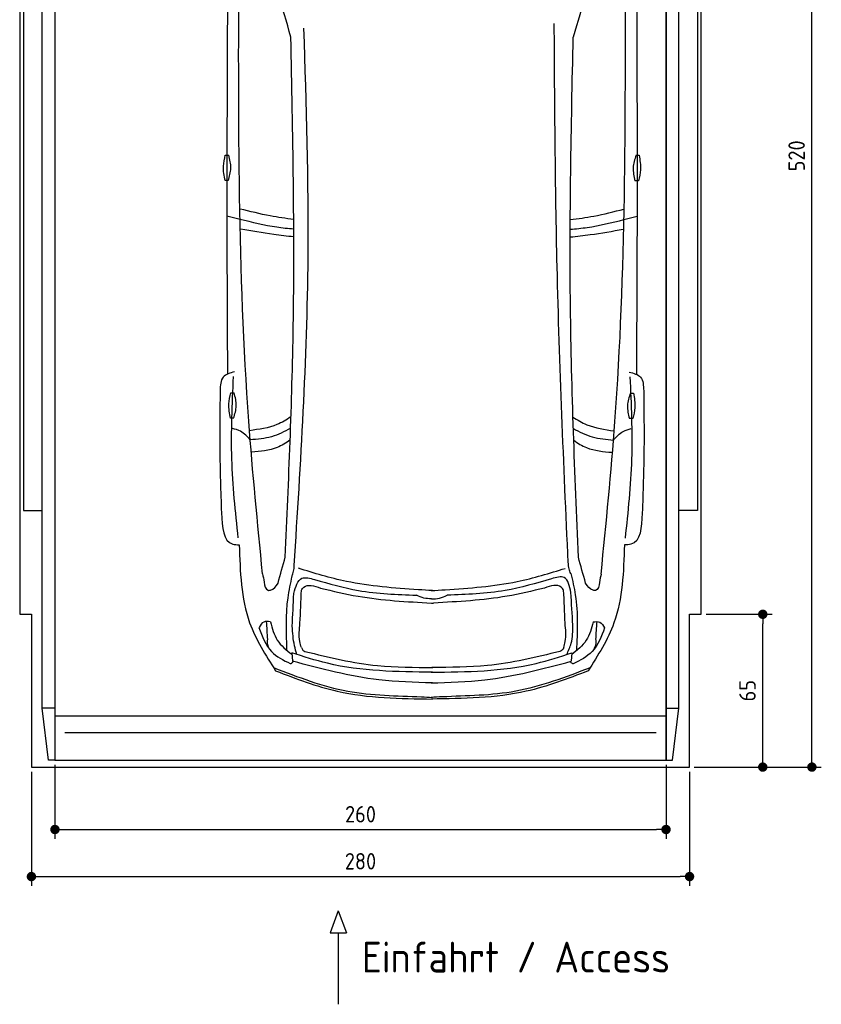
# Model space of a CAD drawing. Header units: millimetres. Extents: x -20 to 3411, y -1009 to 5673.
# Tile 1 of 2: x 0 to 3411, y -1009 to 3179. Entities that reach past the tile are written whole.
import ezdxf

# ---------------------------------------------------------------- set-up
doc = ezdxf.new("R2010")
doc.units = ezdxf.units.MM
for name, color, linetype in [('4', 3, 'Continuous'), ('5', 3, 'Continuous'), ('Car', 10, 'Continuous')]:
    doc.layers.add(name, color=color, linetype=linetype)
doc.styles.get("Standard").update_dxf_attribs({"font": 'ISOCP.SHX'})
doc.dimstyles.new('GEN-ISO', dxfattribs={"dimscale": 20, "dimtxt": 3.5, "dimasz": 2, "dimexe": 2, "dimexo": 1, "dimgap": 1.5, "dimtad": 1, "dimdec": 1, "dimdsep": 46, "dimtxsty": 'Standard', "dimblk": 'PUNKT', "dimcen": 2, "dimclrd": 256, "dimclre": 256, "dimclrt": 2, "dimadec": 0, "dimazin": 0, "dimtp": 0.1, "dimtm": 0.1, "dimtfac": 0.71, "dimtdec": 1, "dimtmove": 2, "dimatfit": 3, "dimldrblk": 'PUNKT', "dimfxl": 0, "dimtolj": 1, "dimarcsym": 0})

# ---------------------------------------------------------------- blocks, each defined once
blk = doc.blocks.new('PUNKT')
at = {"layer": '4', "color": 0, "linetype": 'ByBlock'}
blk.add_line((-0.5, 0), (-1, 0), dxfattribs=at)
at = {"layer": '4', "color": 0, "linetype": 'ByBlock', "const_width": 0.5}
blk.add_lwpolyline([(-0.25, 0, 1), (0.25, 0, 1)], format="xyb", close=True, dxfattribs=at)
blk = doc.blocks.new('*D4')
at = {"layer": '5', "lineweight": -2}
for p, q in [((50, -20), (50, -505.7)), ((2850, -20), (2850, -505.7)), ((90, -465.7), (2810, -465.7))]:
    blk.add_line(p, q, dxfattribs=at)
at = {"layer": 'DEFPOINTS', "color": 0}
for p in [(50, 0), (2850, 0), (2850, -465.7)]:
    blk.add_point(p, dxfattribs=at)
at = {"layer": '5', "lineweight": -2, "xscale": 40, "yscale": 40, "zscale": 40, "rotation": 180}
blk.add_blockref('PUNKT', (50, -465.7), dxfattribs=at)
at = {"layer": '5', "lineweight": -2, "xscale": 40, "yscale": 40, "zscale": 40}
blk.add_blockref('PUNKT', (2850, -465.7), dxfattribs=at)
at = {"layer": '5', "color": 2, "insert": (1450, -400.7), "char_height": 70, "attachment_point": 5}
blk.add_mtext('280', dxfattribs=at)
blk = doc.blocks.new('*D5')
at = {"layer": '5', "lineweight": -2}
for p, q in [((150, 10), (150, -305.5)), ((2750, 10), (2750, -305.5)), ((190, -265.5), (2710, -265.5))]:
    blk.add_line(p, q, dxfattribs=at)
at = {"layer": 'DEFPOINTS', "color": 0}
for p in [(150, 30), (2750, 30), (2750, -265.5)]:
    blk.add_point(p, dxfattribs=at)
at = {"layer": '5', "lineweight": -2, "xscale": 40, "yscale": 40, "zscale": 40, "rotation": 180}
blk.add_blockref('PUNKT', (150, -265.5), dxfattribs=at)
at = {"layer": '5', "lineweight": -2, "xscale": 40, "yscale": 40, "zscale": 40}
blk.add_blockref('PUNKT', (2750, -265.5), dxfattribs=at)
at = {"layer": '5', "color": 2, "insert": (1450, -200.5), "char_height": 70, "attachment_point": 5}
blk.add_mtext('260', dxfattribs=at)
blk = doc.blocks.new('*D6')
at = {"layer": '5', "lineweight": -2}
for p, q in [((2920, 5200), (3410.6, 5200)), ((3370.6, 40), (3370.6, 5160)), ((2870, 0), (3410.6, 0))]:
    blk.add_line(p, q, dxfattribs=at)
at = {"layer": 'DEFPOINTS', "color": 0}
for p in [(2900, 5200), (3370.6, 5200), (2850, 0)]:
    blk.add_point(p, dxfattribs=at)
at = {"layer": '5', "lineweight": -2, "xscale": 40, "yscale": 40, "zscale": 40}
for p, rotation in [((3370.6, 5200), 90), ((3370.6, 0), 270)]:
    blk.add_blockref('PUNKT', p, dxfattribs=dict(at, rotation=rotation))
at = {"layer": '5', "color": 2, "insert": (3305.6, 2600), "char_height": 70, "attachment_point": 5, "rotation": 90}
blk.add_mtext('\\A1;520', dxfattribs=at)
blk = doc.blocks.new('*D7')
at = {"layer": '5', "lineweight": -2}
for p, q in [((2920, 650), (3201.5, 650)), ((3161.5, 40), (3161.5, 610)), ((2870, 0), (3201.5, 0))]:
    blk.add_line(p, q, dxfattribs=at)
at = {"layer": 'DEFPOINTS', "color": 0}
for p in [(2900, 650), (3161.5, 650), (2850, 0)]:
    blk.add_point(p, dxfattribs=at)
at = {"layer": '5', "lineweight": -2, "xscale": 40, "yscale": 40, "zscale": 40}
for p, rotation in [((3161.5, 650), 90), ((3161.5, 0), 270)]:
    blk.add_blockref('PUNKT', p, dxfattribs=dict(at, rotation=rotation))
at = {"layer": '5', "color": 2, "insert": (3096.5, 325), "char_height": 70, "attachment_point": 5, "rotation": 90}
blk.add_mtext('\\A1;65', dxfattribs=at)

msp = doc.modelspace()

# ---------------------------------------------------------------- linework, layer by layer
for p, q in [((122.5, 30), (95, 250)), ((150, 250), (95, 250)), ((150, 218), (2750, 218)), ((2750, 250), (2805, 250)), ((2777.5, 30), (2805, 250)), ((1355.61, -611.7), (1321.1, -704.41)), ((1355.61, -611.7), (1390.11, -704.41)), ((1321.1, -704.41), (1390.11, -704.41)), ((1355.61, -704.41), (1355.61, -1009.04))]:
    msp.add_line(p, q)
msp.add_lwpolyline([(2900, 5200), (2850, 5200), (2850, 5200), (50, 5200), (50, 5200), (0, 5200), (0, 650), (50, 650), (50, 0), (2850, 0), (2850, 650), (2900, 650)], close=True)
for points in [[(95, 5174.91), (150, 5174.91), (150, 30), (122.5, 30)], [(95, 250), (95, 5174.91)], [(150, 30), (2750, 30), (2750, 5174.91)], [(150, 5174.91), (150, 30)], [(2805, 5174.91), (2750, 5174.91), (2750, 30), (2777.5, 30)], [(2805, 250), (2805, 5174.91)], [(95, 3799.63), (16, 3799.63), (16, 1091.5), (95, 1091.5)], [(2805, 3799.63), (2884, 3799.63), (2884, 1091.5), (2805, 1091.5)], [(2707.98, 146.19), (1600, 146.19), (192.02, 146.19)]]:
    msp.add_lwpolyline(points)
at = {"layer": 'Car'}
for p, q in [((937.39, 2329.67), (881.61, 2343.66)), ((2570.85, 2328.98), (2626.64, 2342.92)), ((1157.24, 486.45), (1160.4, 450.72)), ((2349.44, 485.94), (2346.25, 450.22))]:
    msp.add_line(p, q, dxfattribs=at)
for points in [[(874.78, 2603.05), (889.76, 2603.05)], [(2622.3, 2602.59), (2635.24, 2602.34)], [(887.13, 2494.49), (874.2, 2494.49)], [(2632.6, 2493.81), (2617.63, 2494.1)], [(897.68, 1592.11), (912.66, 1592.11)], [(2598.52, 1590.92), (2611.45, 1590.68)], [(910.04, 1483.55), (897.1, 1483.55)], [(2608.82, 1482.15), (2593.84, 1482.43)]]:
    msp.add_lwpolyline(points, dxfattribs=at)
for centre, start, end in [((-4804.85, 1403.07), 15.945352, 19.596216), ((8312.3, 1397.51), 160.355167, 164.006031)]:
    msp.add_arc(centre, 6197.21, start, end, dxfattribs=at)
for points, knots in [([(884.55, 3367.17), (882.74, 3022.44), (880.41, 2454.85), (882.72, 1887.26), (883.93, 1671.48)], [30.2317921, 30.2317921, 30.2317921, 30.2317921, 135.7738464, 200.5104278, 200.5104278, 200.5104278, 200.5104278]), ([(2624.57, 3367.15), (2626.1, 3017.47), (2627.93, 2451.99), (2625.15, 1886.52), (2623.75, 1670.74)], [30.8675023, 30.8675023, 30.8675023, 30.8675023, 135.7738464, 200.5104278, 200.5104278, 200.5104278, 200.5104278]), ([(1165.63, 2329.7), (1132.34, 2333.59), (1055.09, 2344.17), (979.47, 2363.71), (938.6, 2373.74)], [6.4329915, 6.4329915, 6.4329915, 6.4329915, 16.5424251, 29.8301072, 29.8301072, 29.8301072, 29.8301072]), ([(2342.83, 2329.22), (2376.05, 2333.08), (2453.24, 2343.6), (2528.8, 2363.05), (2569.71, 2373.59)], [6.4540006, 6.4540006, 6.4540006, 6.4540006, 16.5424251, 29.8301072, 29.8301072, 29.8301072, 29.8301072]), ([(1166.05, 2288.25), (1141.73, 2290.22), (1064.61, 2298.08), (989.14, 2316.82), (937.39, 2329.67)], [6.5564591, 6.5564591, 6.5564591, 6.5564591, 13.8699149, 29.8274463, 29.8274463, 29.8274463, 29.8274463]), ([(2342.4, 2287.77), (2366.63, 2289.71), (2443.68, 2297.52), (2519.09, 2316.17), (2570.85, 2328.98)], [6.5803524, 6.5803524, 6.5803524, 6.5803524, 13.8699149, 29.8274463, 29.8274463, 29.8274463, 29.8274463]), ([(1166.06, 2255.42), (1137.66, 2258.31), (1061.32, 2266.91), (985.67, 2280.6), (940.01, 2288.86)], [6.6327441, 6.6327441, 6.6327441, 6.6327441, 15.2289071, 29.6828472, 29.6828472, 29.6828472, 29.6828472]), ([(2342.39, 2254.95), (2370.7, 2257.81), (2446.96, 2266.34), (2522.53, 2279.94), (2568.2, 2288.16)], [6.6592474, 6.6592474, 6.6592474, 6.6592474, 15.2289071, 29.6828472, 29.6828472, 29.6828472, 29.6828472]), ([(1154.21, 1489.89), (1135.24, 1476.84), (1081.48, 1445.41), (1018.14, 1436.56), (978.41, 1431)], [7.4489286, 7.4489286, 7.4489286, 7.4489286, 14.3334492, 26.2908128, 26.2908128, 26.2908128, 26.2908128]), ([(2354.13, 1488.82), (2372.85, 1475.98), (2426.34, 1444.79), (2489.34, 1435.93), (2529.07, 1430.34)], [7.5476492, 7.5476492, 7.5476492, 7.5476492, 14.3334492, 26.2908128, 26.2908128, 26.2908128, 26.2908128]), ([(1152.55, 1441.56), (1126.54, 1426.35), (1072.54, 1399.98), (1011.7, 1394.68), (980.95, 1392.01)], [6.4830652, 6.4830652, 6.4830652, 6.4830652, 15.4380648, 24.5854757, 24.5854757, 24.5854757, 24.5854757]), ([(2355.72, 1440.59), (2381.47, 1425.56), (2435.21, 1399.38), (2495.75, 1394.05), (2526.49, 1391.35)], [6.572602, 6.572602, 6.572602, 6.572602, 15.4380648, 24.5854757, 24.5854757, 24.5854757, 24.5854757]), ([(1150.74, 1391.52), (1133.38, 1378.55), (1083.82, 1347.82), (1023.48, 1342.68), (986.66, 1339.55)], [6.8005863, 6.8005863, 6.8005863, 6.8005863, 13.2652487, 24.5027164, 24.5027164, 24.5027164, 24.5027164]), ([(2357.45, 1390.45), (2374.57, 1377.7), (2423.9, 1347.23), (2483.92, 1342.06), (2520.74, 1338.9)], [6.8925435, 6.8925435, 6.8925435, 6.8925435, 13.2652487, 24.5027164, 24.5027164, 24.5027164, 24.5027164]), ([(1755.8, 357.76), (1679.65, 360.14), (1477.76, 366.46), (1282.09, 417.54), (1160.4, 450.72)], [0, 0, 0, 0, 22.79473, 60.4405335, 60.4405335, 60.4405335, 60.4405335]), ([(1750.77, 357.76), (1826.92, 360.08), (2028.82, 366.22), (2224.53, 417.14), (2346.25, 450.22)], [0, 0, 0, 0, 22.79473, 60.4405335, 60.4405335, 60.4405335, 60.4405335])]:
    msp.add_open_spline(points, degree=3, knots=knots, dxfattribs=at)
for points in [[(1033.37, 821.7), (974.99, 1470.84), (932.39, 3386.48)], [(2473.59, 821.09), (2532.53, 1470.18), (2576.75, 3385.78)], [(1168.02, 857.55), (1227.11, 2168.56), (1209.18, 3142.86)], [(2333.59, 869.32), (2286.59, 2128.39), (2274.43, 3163.39)], [(1129.95, 893.46), (1163.99, 1875.29), (1153.91, 3105.57)], [(2377.07, 892.93), (2343.42, 1958.05), (2354.98, 3105.06)], [(874.2, 2494.49), (866.96, 2555.77), (874.78, 2603.05)], [(887.13, 2494.49), (898.5, 2547.6), (889.76, 2603.05)], [(2622.3, 2602.59), (2609.93, 2549.7), (2617.63, 2494.1)], [(2635.24, 2602.34), (2641.31, 2540.94), (2632.6, 2493.81)], [(914.36, 1681.08), (866.11, 1659.2), (852.83, 1601.37)], [(2593.33, 1680.37), (2641.56, 1658.45), (2654.79, 1600.61)], [(929.74, 974.74), (902.74, 1310.29), (909.79, 1661.09)], [(2577.35, 974.04), (2604.63, 1309.57), (2597.89, 1660.37)], [(852.83, 1601.37), (851.32, 1353.32), (858.35, 1080.9)], [(897.1, 1483.55), (889.86, 1544.83), (897.68, 1592.11)], [(910.04, 1483.55), (921.41, 1536.66), (912.66, 1592.11)], [(2654.79, 1600.61), (2656.09, 1352.55), (2648.83, 1080.14)], [(2598.52, 1590.92), (2586.15, 1538.03), (2593.84, 1482.43)], [(2611.45, 1590.68), (2617.53, 1529.27), (2608.82, 1482.15)], [(980.95, 1392.01), (939.88, 1428.23), (905.29, 1440.66)], [(2526.49, 1391.35), (2567.59, 1427.54), (2602.29, 1439.97)], [(858.35, 1080.9), (906.2, 948.43), (934.46, 945.78)], [(2648.83, 1080.14), (2600.87, 947.71), (2572.61, 945.08)], [(934.46, 945.78), (978.41, 614.15), (1088.64, 409.56)], [(2572.61, 945.08), (2528.37, 613.49), (2417.98, 409)], [(1099.2, 782.97), (1129.95, 893.46)], [(2407.73, 782.42), (2377.07, 892.93)], [(1158, 812.64), (1165.49, 833.01), (1168.02, 857.55)], [(1696.39, 754.29), (1390.04, 789.81), (1185.57, 845.84)], [(1810.51, 754.24), (2116.9, 789.5), (2321.41, 845.36)], [(2344.89, 823.16), (2337.4, 843.53), (2334.87, 868.07)], [(1033.37, 821.7), (1040.23, 786.44), (1056.89, 752.16), (1060.02, 751.66)], [(1158, 812.64), (1140.27, 719.95), (1135.67, 497.58)], [(1166.08, 738.53), (1201.08, 802.99), (1254.93, 797.92)], [(1254.93, 797.92), (1441.14, 751.35), (1688.77, 731.39)], [(2262.85, 801.02), (2065.76, 751.09), (1818.12, 731.34)], [(2345.37, 742.33), (2316.7, 806.1), (2262.85, 801.02)], [(2344.89, 823.16), (2363.98, 732.39), (2368.69, 495.11)], [(2473.59, 821.09), (2466.7, 785.84), (2450.02, 751.57), (2446.88, 751.07)], [(1198.56, 752.52), (1209.07, 765.45), (1279.65, 761.44)], [(1279.65, 761.44), (1439.51, 726.85), (1752.11, 697.96)], [(1755.74, 750.86), (1696.39, 754.29)], [(1751.17, 750.87), (1810.51, 754.24)], [(2233.31, 761.41), (2073.45, 726.81), (1760.85, 697.93)], [(2314.41, 752.48), (2303.89, 765.42), (2233.31, 761.41)], [(1159.65, 599.38), (1166.08, 738.53)], [(1192.56, 612.02), (1198.56, 752.52)], [(1751.43, 715.95), (1720.03, 718.8), (1688.77, 731.39)], [(1751.43, 715.95), (1786.84, 718.77), (1818.12, 731.34)], [(2320.4, 611.99), (2314.41, 752.48)], [(2353.41, 604.21), (2345.37, 742.33)], [(1752.11, 697.96), (1756.34, 697.78), (1760.9, 697.93)], [(1018.07, 593.37), (1071.53, 491.64), (1151.28, 440.1)], [(1067.05, 617.77), (1038.27, 616.96), (1018.34, 593.37)], [(1055.32, 543.22), (1050.4, 619.29)], [(1066.78, 617.77), (1096.11, 539.79), (1157.83, 479.77)], [(1179.32, 479.29), (1169.36, 516.43), (1159.65, 599.38)], [(1198.43, 508.54), (1191.88, 534.24), (1192.56, 612.02)], [(2314.53, 508.51), (2321.08, 534.21), (2320.4, 611.99)], [(2327.35, 478.81), (2346.53, 526.76), (2353.41, 604.21)], [(2440.01, 617.19), (2410.62, 539.24), (2348.84, 479.27)], [(2488.7, 592.75), (2435.15, 491.06), (2355.36, 439.58)], [(2439.74, 617.19), (2468.52, 616.36), (2488.43, 592.75)], [(2451.41, 542.63), (2456.4, 618.69)], [(1198.43, 508.54), (1204.99, 497.23), (1213.89, 492.07)], [(2314.53, 508.51), (2307.97, 497.19), (2298.22, 492)], [(1755.79, 403.74), (1309.41, 441.45), (1157.24, 486.45)], [(1213.89, 492.07), (1522.21, 431.86), (1758.33, 424.26)], [(1750.82, 403.74), (2197.23, 441.08), (2349.44, 485.94)], [(2298.22, 492), (1989.9, 431.8), (1753.78, 424.2)], [(1080.12, 422.98), (1395.84, 323.01), (1709.15, 298.8), (1755.81, 296.6)], [(1151.28, 440.1), (1155.04, 440.77), (1163.49, 449.88)], [(2426.5, 422.41), (2110.7, 322.71), (1797.37, 298.76), (1750.71, 296.6)], [(2355.36, 439.58), (2351.6, 440.26), (2343.16, 449.38)], [(1088.64, 409.56), (1351.26, 322.87), (1755.81, 289.32)], [(2417.98, 409), (2155.27, 322.53), (1750.7, 289.32)]]:
    msp.add_spline(points, degree=3, dxfattribs=at)
for points, end_tangent in [([(1060.02, 751.66), (1067.36, 752.63), (1099.2, 782.97)], (0.2734089, 0.9618979)), ([(2446.88, 751.07), (2439.55, 752.05), (2407.73, 782.42)], (-0.2725926, 0.9621296)), ([(1062.85, 501.62), (1054.02, 537.27), (1055.32, 543.22)], (-0.0338838, 0.9994258)), ([(2443.84, 501.03), (2452.7, 536.68), (2451.41, 542.63)], (0.0347318, 0.9993967))]:
    msp.add_spline(points, degree=3, dxfattribs=dict(at, end_tangent=end_tangent))

# ---------------------------------------------------------------- texts
msp.add_text('Einfahrt / Access', height=131.25).set_placement((1456.02, -873.98))

# ---------------------------------------------------------------- dimensions: what is measured, and where the dimension line sits
at = {"layer": '5'}
for base, p2, picture, middle in [((3370.6, 5200), (2900, 5200), '*D6', (3305.6, 2600)), ((3161.5, 650), (2900, 650), '*D7', (3096.5, 325))]:
    dim = msp.add_linear_dim(base=base, p1=(2850, 0), p2=p2, angle=270, dimstyle='GEN-ISO', override={"dimlfac": 0.1}, dxfattribs=at)
    dim.commit()
    dim.dimension.update_dxf_attribs({"geometry": picture, "text_midpoint": middle})
for base, p1, p2, picture, middle in [((2850, -465.66), (50, 0), (2850, 0), '*D4', (1450, -400.65)), ((2750, -265.52), (150, 30), (2750, 30), '*D5', (1450, -200.51))]:
    dim = msp.add_linear_dim(base=base, p1=p1, p2=p2, dimstyle='GEN-ISO', override={"dimlfac": 0.1, "dimtolj": 0}, dxfattribs=at)
    dim.commit()
    dim.dimension.update_dxf_attribs({"geometry": picture, "text_midpoint": middle})

doc.saveas('drawing.dxf')
